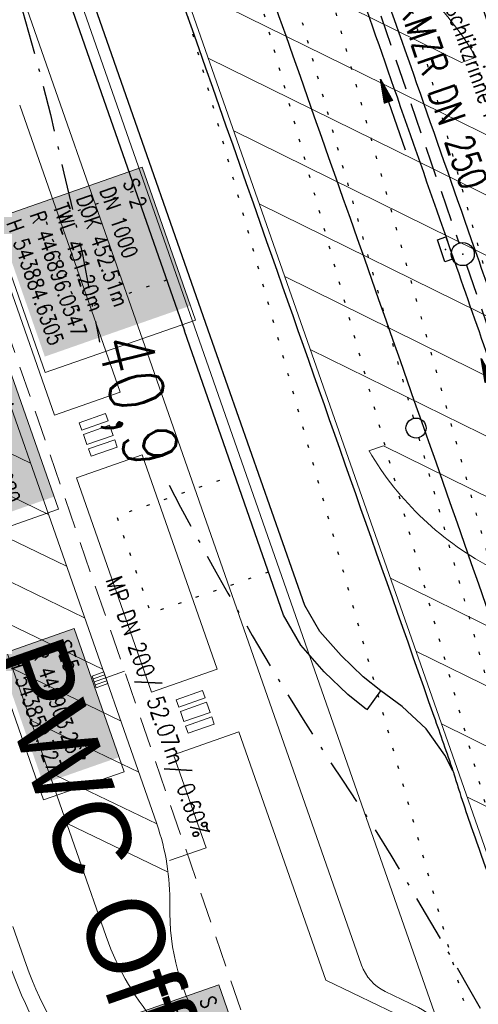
# Model space of a CAD drawing. Extents: x 446740 to 447511, y 442825 to 444215.
# Tile 44 of 94: x 446898 to 446928, y 443838 to 443902. Entities that reach past the tile are written whole.
import ezdxf
from ezdxf.enums import TextEntityAlignment as Align

# ---------------------------------------------------------------- set-up
doc = ezdxf.new("R2010")
doc.units = 0
doc.header["$LTSCALE"] = 2
doc.header["$MEASUREMENT"] = 0
for name, pattern in [('AUSGEZOGEN', [0]), ('BAB-FM2', [2.6, 1.5, -0.5, 0.1, -0.5]), ('GESTRICH-X2', [1.5, 1, -0.5]), ('PUNKTX2_STR', [0.6, 0.1, -0.5])]:
    doc.linetypes.add(name, pattern=pattern)
doc.layers.get('0').update_dxf_attribs({"linetype": 'AUSGEZOGEN'})
for name, color, linetype in [('BAB_FM', 5, 'BAB-FM2'), ('Bahnachse', 7, 'CONTINUOUS'), ('Beschriftung', 7, 'CONTINUOUS'), ('BOESCHG', 250, 'AUSGEZOGEN'), ('FBRTOP', 250, 'AUSGEZOGEN'), ('Gleisachsen', 7, 'CONTINUOUS'), ('Hintergrund', 7, 'CONTINUOUS'), ('Hintergrundplan', 7, 'CONTINUOUS'), ('Ingenieurbauwerke', 15, 'CONTINUOUS'), ('KANAL', 7, 'GESTRICH-X2'), ('NUTZUNG', 8, 'PUNKTX2_STR'), ('PFEIL', 7, 'CONTINUOUS'), ('SCHRIFT', 7, 'AUSGEZOGEN'), ('SCHSYMBOL', 200, 'AUSGEZOGEN'), ('STRASSE', 250, 'AUSGEZOGEN'), ('TEXTO', 4, 'CONTINUOUS'), ('WEG', 250, 'GESTRICH-X2')]:
    doc.layers.add(name, color=color, linetype=linetype)
doc.styles.add('6', font='txt_____.ttf', dxfattribs={"width": 0.8, "height": 1})
doc.styles.add('8', font='txt_____.ttf', dxfattribs={"width": 0.8, "height": 1})
doc.styles.add('ROMANS', font='romans.shx', dxfattribs={"width": 0.8})
doc.styles.add('UNIR-O', font='unir_o.shx', dxfattribs={"height": 2.5})

# ---------------------------------------------------------------- blocks, each defined once
blk = doc.blocks.new('30')
at = {"color": 0}
for p, q in [((-0.75, -0.29), (-0.75, 0.293)), ((-0.75, 0.293), (0.753, 0.293)), ((0.753, 0.293), (0.753, -0.29)), ((0.753, -0.29), (-0.75, -0.29))]:
    blk.add_line(p, q, dxfattribs=at)
blk.add_point((0, 0), dxfattribs=at)
blk = doc.blocks.new('GST')
at = {"color": 0}
blk.add_circle((0, 0), 0.75, dxfattribs=at)
blk.add_point((0, 0), dxfattribs=at)
blk = doc.blocks.new('10')
blk.add_blockref('GST', (0, 0))
blk = doc.blocks.new('PFEIL2')
at = {"color": 0}
for p, q in [((0.88, 0.002), (-2.401, -0.012)), ((0.881, -0.271), (0.879, 0.276)), ((0.879, 0.276), (2.429, 0.009)), ((0.911, 0.27), (0.879, 0.265)), ((0.965, 0.261), (0.879, 0.246)), ((1.019, 0.252), (0.879, 0.228)), ((1.073, 0.242), (0.879, 0.209)), ((1.127, 0.233), (0.879, 0.191)), ((1.181, 0.224), (0.879, 0.172)), ((1.235, 0.214), (0.879, 0.154)), ((1.289, 0.205), (0.879, 0.135)), ((1.343, 0.196), (0.879, 0.117)), ((1.397, 0.187), (0.879, 0.098)), ((1.451, 0.177), (0.879, 0.08)), ((1.505, 0.168), (0.879, 0.061)), ((1.559, 0.159), (0.88, 0.043)), ((1.613, 0.149), (0.88, 0.024)), ((1.668, 0.14), (0.88, 0.006)), ((1.722, 0.131), (0.88, -0.013)), ((1.776, 0.121), (0.88, -0.031)), ((1.83, 0.112), (0.88, -0.05)), ((1.884, 0.103), (0.88, -0.068)), ((1.938, 0.094), (0.88, -0.087)), ((1.992, 0.084), (0.88, -0.105)), ((2.046, 0.075), (0.88, -0.124)), ((2.1, 0.066), (0.88, -0.142)), ((2.154, 0.056), (0.88, -0.161)), ((2.208, 0.047), (0.88, -0.179)), ((2.262, 0.038), (0.881, -0.198)), ((2.316, 0.029), (0.881, -0.216)), ((2.37, 0.019), (0.881, -0.235)), ((2.424, 0.01), (0.881, -0.253)), ((2.429, 0.009), (0.881, -0.271))]:
    blk.add_line(p, q, dxfattribs=at)
blk = doc.blocks.new('SK-quadrat Rand')
at = {"color": 18, "lineweight": 9, "true_color": 0x000000}
for p, q in [((-0.4, 0.8), (-0.4, 0)), ((-0.4, 0.8), (0.4, 0.8)), ((-0.2, 0.8), (-0.2, 0)), ((0, 0.8), (0, 0)), ((0.2, 0.8), (0.2, 0)), ((0.4, 0.8), (0.4, 0)), ((-0.4, 0), (0.4, 0))]:
    blk.add_line(p, q, dxfattribs=at)

msp = doc.modelspace()

# ---------------------------------------------------------------- linework, layer by layer
at = {"layer": 'BAB_FM', "flags": 128}
msp.add_lwpolyline([(446892.163, 443916.694), (446894.91, 443912.57), (446895.501, 443911.353), (446897.297, 443905.571), (446898.23, 443902.325), (446899.174, 443899.006), (446900.036, 443895.631), (446900.912, 443891.828), (446901.731, 443888.342), (446902.135, 443886.46), (446902.746, 443883.238), (446903.104, 443881.463), (446903.21, 443880.881)], dxfattribs=at)
msp.add_lwpolyline([(446907.736, 443871.618, 0.029826), (446920.778, 443849.819, -0.026843), (446940.011, 443814.418), (446940.648, 443813.135, 0.040013), (446962.986, 443779.495), (446965.138, 443775.204, -0.343593), (446964.346, 443771.555), (446956.984, 443765.535, 0.398511), (446956.832, 443763.357), (446978.31, 443740.079), (447000.468, 443715.992), (447014.94, 443691.092), (447028.903, 443660.538), (447030.814, 443654.35), (447019.085, 443640.703), (447035.188, 443587.926), (447041.09, 443572.533)], format="xyb", dxfattribs=at)
at = {"layer": 'Bahnachse', "color": 7, "linetype": 'PUNKTX2_STR'}
for p, q in [((446912.797, 443914.298), (446923.554, 443875.95)), ((446923.905, 443874.698), (446945.645, 443797.198))]:
    msp.add_line(p, q, dxfattribs=at)
at = {"layer": 'Bahnachse', "color": 7, "linetype": 'Continuous'}
msp.add_circle((446923.73, 443875.324), 0.65, dxfattribs=at)
at = {"layer": 'Beschriftung', "color": 18, "lineweight": 9, "true_color": 0x000000}
for points in [[(446905.986, 443892.22), (446909.446, 443882.317), (446899.69, 443878.91), (446896.231, 443888.812), (446905.986, 443892.22)], [(446897.369, 443879.206), (446900.563, 443870.064), (446895.339, 443868.239), (446892.145, 443877.381), (446897.369, 443879.206)], [(446901.583, 443862.344), (446904.822, 443853.071), (446899.598, 443851.246), (446896.359, 443860.519), (446901.583, 443862.344)], [(446910.944, 443839.284), (446914.181, 443830.016), (446904.426, 443826.608), (446901.189, 443835.876), (446910.944, 443839.284)]]:
    msp.add_lwpolyline(points, close=True, dxfattribs=at)
at = {"layer": 'BOESCHG'}
msp.add_lwpolyline([(446917.374, 443958.33, -0.00003), (446918.422, 443955.343, 0.000251), (446927.82, 443928.597, 0.001623), (446942.123, 443888.374, 0.027233), (446943.113, 443886.028, 0.085377), (446943.582, 443885.376, 0.020904), (446946.001, 443883.192, 0.039715), (446947.115, 443882.408, 0.035957), (446949.439, 443881.251)], format="xyb", dxfattribs=at)
at = {"layer": 'FBRTOP', "color": 0, "const_width": 0.5}
msp.add_lwpolyline([(447118.971, 443523.408, 0), (447120.057, 443520.305, 0.000001), (447128.316, 443496.708, -0.000001), (447136.574, 443473.112)], format="xyb", dxfattribs=at)
at = {"layer": 'Gleisachsen', "color": 7, "linetype": 'PUNKTX2_STR'}
for p, q in [((446914.963, 443914.906), (446931.014, 443857.687)), ((446910.631, 443913.691), (446943.479, 443796.59))]:
    msp.add_line(p, q, dxfattribs=at)
at = {"layer": 'Hintergrund', "color": 254, "lineweight": 18, "true_color": 0xcccccc}
for p, q in [((446892.597, 443949.658), (446931.989, 443837.306)), ((446886.396, 443947.488), (446926.97, 443831.677)), ((446908.608, 443903.99), (446931.666, 443892.638)), ((446910.262, 443899.275), (446933.29, 443887.937)), ((446898.049, 443896.223), (446904.555, 443877.651)), ((446911.915, 443894.56), (446934.92, 443883.234)), ((446913.568, 443889.845), (446936.554, 443878.528)), ((446887.819, 443887.615), (446903.659, 443842.405)), ((446897.257, 443884.874), (446900.308, 443876.164)), ((446915.221, 443885.13), (446938.189, 443873.822)), ((446916.874, 443880.415), (446939.829, 443869.113)), ((446891.738, 443876.432), (446898.747, 443873.059)), ((446905.977, 443873.593), (446910.838, 443859.72)), ((446892.907, 443873.095), (446899.916, 443869.722)), ((446901.73, 443872.106), (446906.591, 443858.232)), ((446894.076, 443869.759), (446901.085, 443866.387)), ((446895.245, 443866.422), (446902.254, 443863.049)), ((446922.07, 443865.596), (446945.038, 443854.288)), ((446896.414, 443863.085), (446903.423, 443859.712)), ((446923.723, 443860.881), (446946.675, 443849.581)), ((446897.583, 443859.749), (446904.592, 443856.376)), ((446898.752, 443856.412), (446905.761, 443853.04)), ((446925.376, 443856.166), (446948.325, 443844.867)), ((446912.259, 443855.662), (446917.891, 443839.589)), ((446908.013, 443854.174), (446910.123, 443848.151)), ((446899.921, 443853.075), (446906.93, 443849.703)), ((446927.029, 443851.451), (446949.984, 443840.15)), ((446901.09, 443849.738), (446907.662, 443846.576)), ((446907.763, 443847.325), (446910.123, 443848.151))]:
    msp.add_line(p, q, dxfattribs=at)
for points in [[(446925.42, 443836.102, 0.198918), (446923.889, 443837.814), (446921.729, 443838.853, -0.198913), (446920.198, 443840.564), (446883.136, 443946.347, -0.19891)], [(446916.215, 443830.658, -0.292532), (446907.771, 443844.446, 0.089418), (446906.931, 443849.702), (446895.65, 443881.898, 0.198904), (446894.12, 443883.609), (446889.35, 443885.904, -0.198904), (446887.819, 443887.615), (446876.837, 443918.961, -0.198904), (446876.965, 443921.253), (446879.26, 443926.023, 0.198904), (446879.387, 443928.316), (446878.106, 443931.972, 0.198904), (446876.576, 443933.684), (446871.804, 443935.982, -0.200245), (446870.274, 443937.694)], [(446907.222, 443912.236, 0.142623), (446915.36, 443904.567), (446926.671, 443898.999), (446927.62, 443899.335, 0.142623), (446919.483, 443906.995), (446908.166, 443912.567), (446907.22, 443912.236)], [(446920.683, 443873.843, 0.142623), (446928.821, 443866.174), (446940.131, 443860.606), (446941.081, 443860.942, 0.142623), (446932.944, 443868.602), (446921.627, 443874.174), (446920.681, 443873.843)], [(446897.6, 443843.067), (446898.469, 443840.587, 0.197945), (446910.127, 443827.503), (446957.397, 443804.54, -0.198221), (446967.534, 443793.163), (446971.143, 443782.864, 0.096812), (446989.793, 443750.488)], [(446903.659, 443842.405, 0.197946), (446912.53, 443832.45), (446916.215, 443830.658)], [(446887.982, 443841.625, 0.098515), (446909.472, 443826.153)], [(446897.525, 443840.256, 0.197945), (446909.69, 443826.603), (446924.272, 443819.519)], [(446917.891, 443839.589), (446921.295, 443837.951), (446923.455, 443836.912, -0.198918), (446924.476, 443835.771), (446926.119, 443831.378), (446927.063, 443831.709)]]:
    msp.add_lwpolyline(points, format="xyb", dxfattribs=at)
at = {"layer": 'Hintergrundplan', "color": 254, "lineweight": 18, "true_color": 0xcccccc}
for p, q in [((446892.597, 443949.658), (446931.989, 443837.306)), ((446886.396, 443947.488), (446926.97, 443831.677)), ((446908.608, 443903.99), (446931.666, 443892.638)), ((446910.262, 443899.275), (446933.29, 443887.937)), ((446898.049, 443896.223), (446904.555, 443877.651)), ((446911.915, 443894.56), (446934.92, 443883.234)), ((446913.568, 443889.845), (446936.554, 443878.528)), ((446887.819, 443887.615), (446903.659, 443842.405)), ((446897.257, 443884.874), (446900.308, 443876.164)), ((446915.221, 443885.13), (446938.189, 443873.822)), ((446916.874, 443880.415), (446939.829, 443869.113)), ((446904.555, 443877.651), (446900.308, 443876.164)), ((446891.738, 443876.432), (446898.747, 443873.059)), ((446901.73, 443872.106), (446905.977, 443873.593)), ((446905.977, 443873.593), (446910.838, 443859.72)), ((446892.907, 443873.095), (446899.916, 443869.722)), ((446901.73, 443872.106), (446906.591, 443858.232)), ((446894.076, 443869.759), (446901.085, 443866.387)), ((446895.245, 443866.422), (446902.254, 443863.049)), ((446922.07, 443865.596), (446945.038, 443854.288)), ((446896.414, 443863.085), (446903.423, 443859.712)), ((446923.723, 443860.881), (446946.675, 443849.581)), ((446897.583, 443859.749), (446904.592, 443856.376)), ((446910.838, 443859.72), (446906.591, 443858.232)), ((446898.752, 443856.412), (446905.761, 443853.04)), ((446925.376, 443856.166), (446948.325, 443844.867)), ((446908.013, 443854.174), (446912.259, 443855.662)), ((446912.259, 443855.662), (446917.891, 443839.589)), ((446908.013, 443854.174), (446910.123, 443848.151)), ((446899.921, 443853.075), (446906.93, 443849.703)), ((446927.029, 443851.451), (446949.984, 443840.15)), ((446901.09, 443849.738), (446907.662, 443846.576)), ((446907.763, 443847.325), (446910.123, 443848.151))]:
    msp.add_line(p, q, dxfattribs=at)
for points in [[(446925.42, 443836.102, 0.198918), (446923.889, 443837.814), (446921.729, 443838.853, -0.198913), (446920.198, 443840.564), (446883.136, 443946.347, -0.19891)], [(446916.215, 443830.658, -0.292532), (446907.771, 443844.446, 0.089418), (446906.931, 443849.702), (446895.65, 443881.898, 0.198904), (446894.12, 443883.609), (446889.35, 443885.904, -0.198904), (446887.819, 443887.615), (446876.837, 443918.961, -0.198904), (446876.965, 443921.253), (446879.26, 443926.023, 0.198904), (446879.387, 443928.316), (446878.106, 443931.972, 0.198904), (446876.576, 443933.684), (446871.804, 443935.982, -0.200245), (446870.274, 443937.694)], [(446907.222, 443912.236, 0.142623), (446915.36, 443904.567), (446926.671, 443898.999), (446927.62, 443899.335, 0.142623), (446919.483, 443906.995), (446908.166, 443912.567), (446907.22, 443912.236)], [(446920.683, 443873.843, 0.142623), (446928.821, 443866.174), (446940.131, 443860.606), (446941.081, 443860.942, 0.142623), (446932.944, 443868.602), (446921.627, 443874.174), (446920.681, 443873.843)], [(446897.6, 443843.067), (446898.469, 443840.587, 0.197945), (446910.127, 443827.503), (446957.397, 443804.54, -0.198221), (446967.534, 443793.163), (446971.143, 443782.864, 0.096812), (446989.793, 443750.488)], [(446903.659, 443842.405, 0.197946), (446912.53, 443832.45), (446916.215, 443830.658)], [(446887.982, 443841.625, 0.098515), (446909.472, 443826.153)], [(446897.525, 443840.256, 0.197945), (446909.69, 443826.603), (446924.272, 443819.519)], [(446917.891, 443839.589), (446921.295, 443837.951), (446923.455, 443836.912, -0.198918), (446924.476, 443835.771), (446926.119, 443831.378), (446927.063, 443831.709)]]:
    msp.add_lwpolyline(points, format="xyb", dxfattribs=at)
for points in [[(446902.078, 443875.194), (446901.913, 443875.666), (446903.612, 443876.262), (446903.777, 443875.79), (446902.078, 443875.194)], [(446904.108, 443874.846), (446902.409, 443874.251), (446902.178, 443874.911), (446903.876, 443875.507), (446904.108, 443874.846)], [(446902.508, 443873.968), (446902.674, 443873.496), (446904.372, 443874.091), (446904.207, 443874.563), (446902.508, 443873.968)], [(446908.361, 443857.263), (446908.195, 443857.735), (446909.894, 443858.33), (446910.06, 443857.858), (446908.361, 443857.263)], [(446910.39, 443856.915), (446908.691, 443856.319), (446908.46, 443856.98), (446910.159, 443857.575), (446910.39, 443856.915)], [(446908.791, 443856.036), (446908.956, 443855.564), (446910.655, 443856.16), (446910.489, 443856.631), (446908.791, 443856.036)]]:
    msp.add_lwpolyline(points, close=True, dxfattribs=at)
at = {"layer": 'Ingenieurbauwerke', "color": 7, "linetype": 'PUNKTX2_STR'}
for p, q in [((446919.585, 443916.202), (446932.839, 443868.951)), ((446906.009, 443912.394), (446938.857, 443795.294))]:
    msp.add_line(p, q, dxfattribs=at)
at = {"layer": 'KANAL'}
msp.add_line((446920.469, 443904.844), (446926.5, 443887.313), dxfattribs=at)
at = {"layer": 'KANAL', "color": 92, "lineweight": 9, "true_color": 0x00b400}
for p, q in [((446913.36, 443834.821, 453.044), (446896.417, 443884.063)), ((446904.842, 443859.577), (446903.63, 443859.159, 452.533))]:
    msp.add_line(p, q, dxfattribs=at)
at = {"layer": 'KANAL', "flags": 128}
msp.add_lwpolyline([(446927, 443885.875), (446931.237, 443873.594), (446932.875, 443868.844)], dxfattribs=at)
at = {"layer": 'NUTZUNG', "flags": 128}
for points in [[(446907.569, 443884.902), (446901.842, 443882.899), (446899.774, 443888.693), (446905.538, 443890.709)], [(446914.169, 443865.994), (446906.555, 443863.338), (446904.338, 443869.63), (446911.971, 443872.293)]]:
    msp.add_lwpolyline(points, dxfattribs=at)
at = {"layer": 'STRASSE'}
for points in [[(447062.812, 443984.485, 0.000031), (447067.774, 443953.189, 0.000135), (447068.931, 443945.908, 0.000002), (447074.525, 443910.767, 0.000014), (447075.333, 443905.695, 0.000003), (447075.577, 443904.158, 0.000002), (447075.88, 443902.258, 0.000405)], [(447056.172, 444006.907, 0.000256), (447057.959, 443995.782, 0.000007), (447066.417, 443943.312, -0.000072), (447067.235, 443938.233, -0.000506), (447069.899, 443921.568, 0.000383), (447073.414, 443899.55, 0.002551), (447074.205, 443894.777, 0.000503), (447078.363, 443870.591, 0.006787), (447082.529, 443848.311, 0.026597), (447083.97, 443842.705, 0.011408), (447085.657, 443837.742, 0.003012), (447092.583, 443819.14, 0.000539), (447102.034, 443794.298, 0.00389), (447103.374, 443790.868, 0.002567), (447104.913, 443787.074, -0.001252), (447108.088, 443779.304, -0.003407), (447110.594, 443773.006, -0.003634)], [(446897.325, 443934.583, -0.017608), (446898.099, 443933.3, -0.035159), (446898.417, 443932.62, -0.015015), (446898.697, 443931.822, -0.009743), (446899.066, 443930.573, -0.013189), (446899.415, 443929.157, 0.02745), (446899.602, 443928.482, 0.003274), (446899.997, 443927.335, 0.000094), (446914.046, 443887.41, 0.000281), (446924.888, 443856.672, -0.002446), (446926.12, 443853.131, -0.007122), (446926.186, 443852.929, 0.001509), (446926.486, 443851.974, 0.009595), (446927.813, 443848.055, 0.003131), (446932.185, 443836.156, 0.018072)], [(446904.187, 443932.717, 0.002502), (446904.221, 443932.481, 0.018117), (446904.227, 443932.449, 0.013937), (446904.597, 443930.992, 0.012403), (446905.098, 443929.378, 0.00549), (446907.803, 443921.656, -0.002156), (446914.822, 443902.04, -0.00051), (446929.618, 443859.983, -0.005768), (446930.88, 443856.247, -0.003771), (446931.116, 443855.5, 0.002087), (446931.539, 443854.15, 0.00965), (446933.614, 443848.029, 0.006021), (446937.137, 443838.612, 0.007914)], [(446963.395, 443791.048, 0.000903), (446963.475, 443790.95, 0.008098), (446964.815, 443789.354, 0.044964), (446965.487, 443788.707, 0.04079), (446966.339, 443788.131, 0.158037), (446967.576, 443787.881, 0.469329), (446967.853, 443788.304, 0.009198), (446967.52, 443789.322, 0.000223), (446952.986, 443831.009, 0.000004), (446936.423, 443878.447, -0.000017), (446932.249, 443890.404, -0.0013), (446927.963, 443902.785, 0.001293), (446923.656, 443915.228, 0.025648), (446922.292, 443918.574, 0.024383), (446920.513, 443921.932, 0.071691), (446919.532, 443923.147, 0.016707), (446914.498, 443927.52, 0.052871), (446911.116, 443929.717, 0.037612), (446905.892, 443931.897)], [(446914.209, 443922.187, -0.028171), (446914.973, 443921.354, -0.038101), (446915.451, 443920.668, -0.018882), (446916.027, 443919.602, -0.029568), (446916.327, 443918.889, -0.001131), (446917.852, 443914.537, 0.000605), (446920.696, 443906.394, 0.000001), (446923.77, 443897.627, 0.000001), (446927.312, 443887.524, 0.000202), (446931.322, 443876.102, -0.000426), (446933.217, 443870.696, -0.025457), (446933.502, 443869.724, -0.019771), (446933.66, 443868.926, -0.02552)]]:
    msp.add_lwpolyline(points, format="xyb", dxfattribs=at)
at = {"layer": 'STRASSE', "flags": 128}
msp.add_lwpolyline([(446905.098, 443929.378, 0.025468), (446905.633, 443928.057, 0.041972), (446906.063, 443927.305, 0.006944), (446907.076, 443925.878, 0.034156), (446907.305, 443925.606, 0.011276), (446907.657, 443925.257, 0.011021), (446908.033, 443924.917, 0.038488), (446909.751, 443923.646, -0.02626), (446912.312, 443921.847, -0.007183), (446913.048, 443921.253, -0.013642), (446913.422, 443920.924, -0.071228), (446914.099, 443920.088, -0.046755), (446914.802, 443918.612, -0.002754), (446916.007, 443915.267, -0.000977), (446919.331, 443905.818, 0.000001), (446922.499, 443896.756, 0.000003), (446925.908, 443887.005, 0.000075), (446930.593, 443873.612, -0.000254), (446931.97, 443869.669, -0.041036), (446932.085, 443869.226, -0.017291), (446932.233, 443868.151, -0.026197), (446932.296, 443866.9, -0.025612), (446932.227, 443865.62, -0.012326), (446932.004, 443863.905, -0.0107), (446931.656, 443861.944, -0.00759), (446931.36, 443860.571, 0.008891), (446931.111, 443859.398, 0.01286), (446931.007, 443858.78, 0.005594), (446930.822, 443857.351, 0.042618), (446930.812, 443857.038, 0.016771), (446930.88, 443856.247)], format="xyb", dxfattribs=at)
at = {"layer": 'STRASSE'}
for points in [[(446910.106, 443882.099), (446898.23, 443916.033), (446897.812, 443917.822), (446897.968, 443919.158), (446898.732, 443921.097), (446899.412, 443923.075), (446899.827, 443926.16), (446899.602, 443928.482)], [(446920.528, 443857.112), (446919.301, 443858.07), (446917.781, 443859.548), (446916.258, 443861.259), (446915.138, 443863.216), (446908.721, 443881.609)], [(446921.458, 443858.304), (446920.296, 443859.211), (446918.874, 443860.594), (446917.492, 443862.147), (446916.519, 443863.847), (446910.106, 443882.099)], [(446926.12, 443853.131), (446925.587, 443854.153), (446924.389, 443855.855), (446922.835, 443857.289), (446921.458, 443858.304)]]:
    msp.add_lwpolyline(points, dxfattribs=at)
at = {"layer": 'STRASSE', "flags": 128}
for points in [[(446896.841, 443915.573), (446908.721, 443881.609)], [(446920.557, 443857.089), (446921.458, 443858.304)]]:
    msp.add_lwpolyline(points, dxfattribs=at)
at = {"layer": 'WEG', "flags": 128}
msp.add_lwpolyline([(446976.819, 443622.809, 0.003478), (446990.635, 443633.804, 0.004455), (447000.398, 443641.83, 0.000244), (447009.149, 443649.163, 0.00383), (447009.702, 443649.634, 0.029535), (447011.872, 443651.748, 0.030309), (447013.725, 443654.045, 0.044337), (447014.902, 443656.056, 0.024922), (447016.481, 443659.884, 0.020172), (447017.405, 443662.859, 0.030072), (447017.821, 443664.908, 0.045014), (447017.963, 443667.723, 0.03518), (447017.568, 443671.304, 0.019616), (447016.56, 443675.826, 0.016896), (447015.009, 443680.976, 0.009595), (447013.503, 443685.161, 0.006158), (447010.953, 443691.603, 0.021057), (447006.381, 443701.537, 0.034412), (447002.925, 443707.273, 0.024481), (446996.978, 443714.936, 0.010018), (446981.195, 443732.608, 0.000195), (446953.17, 443762.726, 0.000666), (446944.962, 443771.517, 0.000046), (446941.056, 443775.688, 0.000009), (446922.08, 443795.949, 0.001109), (446881.764, 443838.802, 0.00487), (446872.464, 443848.453, 0.033993), (446870.176, 443850.485, 0.027932), (446867.108, 443852.595, 0.056779), (446865.132, 443853.509, 0.044375), (446862.423, 443854.146, 0.066457), (446859.151, 443854.177, 0.07715), (446856.435, 443853.405, 0.026945), (446855.343, 443852.829, 0.005039), (446849.713, 443849.386, 0.024312), (446844.157, 443845.523, 0.01939), (446837.642, 443840.09)], format="xyb", dxfattribs=at)

# ---------------------------------------------------------------- block references
at = {"layer": 'KANAL', "rotation": 109.3053680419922}
msp.add_blockref('SK-quadrat Rand', (446903.63, 443859.159), dxfattribs=at)
at = {"layer": 'PFEIL'}
for p, rotation in [((446922.228, 443895.606), 108.9912000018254), ((446928.763, 443877.524), 109.0714000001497)]:
    msp.add_blockref('PFEIL2', p, dxfattribs=dict(at, rotation=rotation))
at = {"layer": 'SCHSYMBOL', "rotation": 289.2892}
for name, p in [('30', (446925.632, 443886.891)), ('10', (446926.754, 443886.589))]:
    msp.add_blockref(name, p, dxfattribs=at)

# ---------------------------------------------------------------- texts
at = {"layer": 'Bahnachse', "color": 7, "linetype": 'Continuous', "style": 'ROMANS', "oblique": 360, "width": 0.8334}
msp.add_text('40,9', height=3.5, rotation=283.89908, dxfattribs=at).set_placement((446903.014, 443880.986))
at = {"layer": 'Beschriftung', "color": 92, "true_color": 0x00b400, "char_height": 1.1, "attachment_point": 1, "line_spacing_factor": 0.959981, "style": '6'}
for s, insert, rotation in [('Schlitzrinne Profil P 30', (446926.664, 443902.955), 289.2951), ('MP DN 200/ 52.07m/ 0.60%', (446904.634, 443865.863), 288.98649)]:
    msp.add_mtext(s, dxfattribs=dict(at, insert=insert, rotation=rotation))
at = {"layer": 'Beschriftung', "color": 18, "true_color": 0x000000, "char_height": 1, "attachment_point": 1, "rotation": 289.25515, "line_spacing_factor": 0.959981, "style": '8', "bg_fill": 1, "box_fill_scale": 1.5, "bg_fill_color": 256, "bg_fill_true_color": 11599800, "bg_fill_transparency": 0}
for s, insert in [('S 2^JDN 1000^JDOK 452.51m^JTWL 451.20m^JR 446896.0547^JH 543884.6305', (446905.679, 443891.583)), ('SE4^JR 446895.680^JH 543881.249', (446897.062, 443878.569)), ('SE5^JR 446903.267^JH 543859.727', (446901.276, 443861.707)), ('S 1^JDN 1000^JDOK 453.04m^JTWL 451.51m^JR 446912.997^JH 543835.389', (446910.637, 443838.647))]:
    msp.add_mtext(s, dxfattribs=dict(at, insert=insert))
at = {"layer": 'SCHRIFT', "style": 'UNIR-O'}
msp.add_text('PWC Offenbau', height=5, rotation=289.29073, dxfattribs=at).set_placement((446895.962, 443860.537))
at = {"layer": 'TEXTO', "style": 'ROMANS', "width": 0.75}
msp.add_text('KMZR DN 250', height=1.8, rotation=288.9912, dxfattribs=at).set_placement((446924.635, 443896.669), align=Align.CENTER)

doc.saveas('drawing.dxf')
